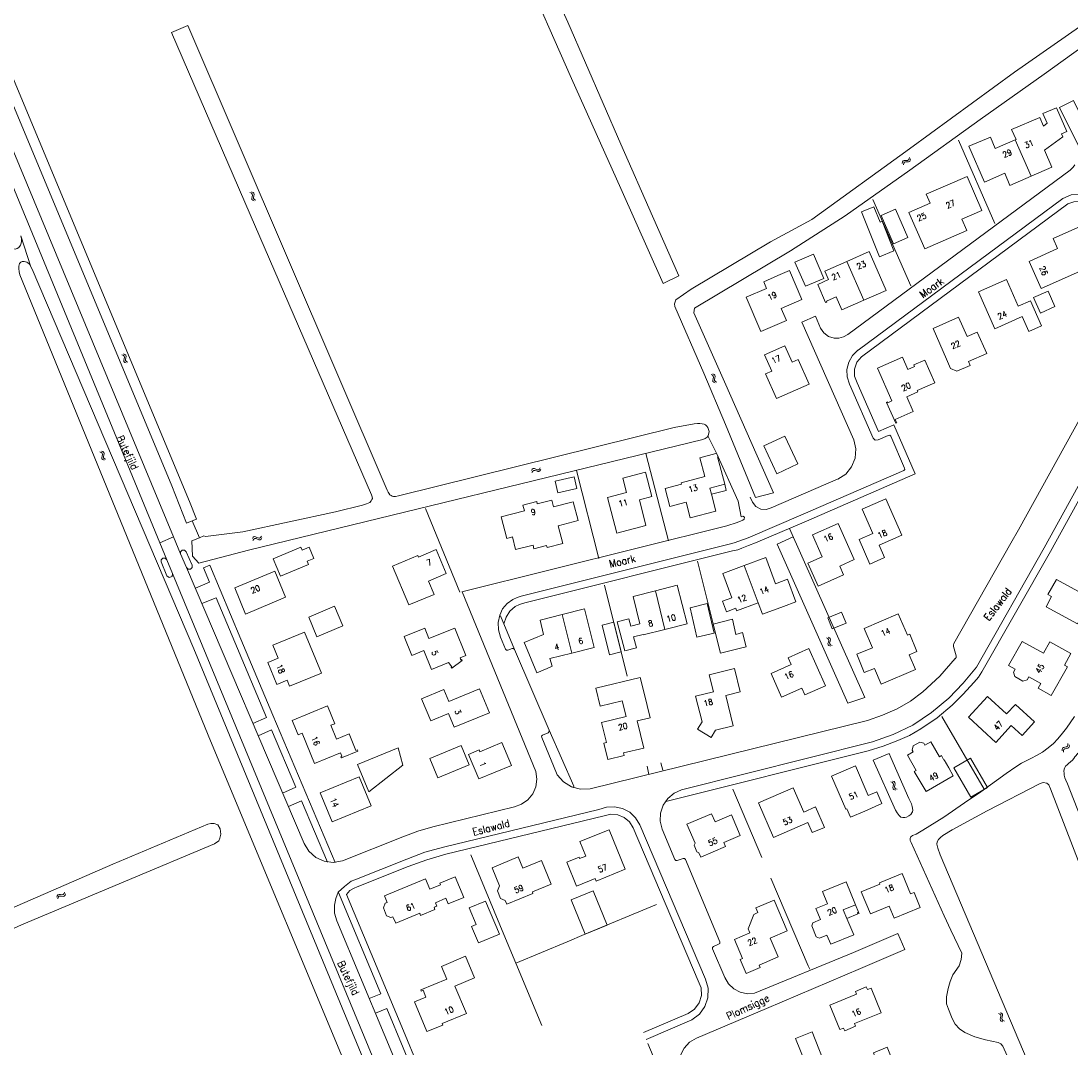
# Model space of a CAD drawing. Header units: metres. Extents: x 189705 to 199106, y 581686 to 588448.
# Tile 182 of 256: x 194347 to 194630, y 583639 to 583916. Entities that reach past the tile are written whole.
import ezdxf

# ---------------------------------------------------------------- set-up
doc = ezdxf.new("R2010")
doc.units = ezdxf.units.M
doc.layers.add('B-WA-OG-GBKN-G', color=7, linetype='Continuous', lineweight=18)
doc.styles.add('Style-STANDARD', font='STANDARD.shx')

msp = doc.modelspace()

# ---------------------------------------------------------------- linework, layer by layer
at = {"layer": 'B-WA-OG-GBKN-G'}
for p, q in [((194584.906, 583878.268), (194585.071, 583878.551)), ((194585.071, 583878.551), (194585.386, 583878.675)), ((194585.386, 583878.675), (194585.793, 583878.675)), ((194585.793, 583878.675), (194586.201, 583878.676)), ((194586.201, 583878.676), (194586.508, 583878.794)), ((194586.508, 583878.794), (194586.681, 583879.083)), ((194586.523, 583878.295), (194586.83, 583878.413)), ((194586.681, 583879.083), (194586.746, 583879.486)), ((194586.83, 583878.413), (194587.001, 583878.703)), ((194587.001, 583878.703), (194587.067, 583879.107)), ((194584.842, 583877.866), (194584.906, 583878.268)), ((194585.163, 583877.486), (194585.23, 583877.888)), ((194585.23, 583877.888), (194585.397, 583878.171)), ((194585.397, 583878.171), (194585.7, 583878.291)), ((194585.7, 583878.291), (194586.115, 583878.297)), ((194586.115, 583878.297), (194586.523, 583878.295)), ((194409.029, 583869.985), (194409.407, 583869.832)), ((194409.469, 583870.214), (194409.848, 583870.064)), ((194409.848, 583870.064), (194410.088, 583869.842)), ((194410.088, 583869.842), (194410.14, 583869.507)), ((194409.407, 583869.832), (194409.646, 583869.607)), ((194409.612, 583868.879), (194409.521, 583868.481)), ((194409.521, 583868.481), (194409.568, 583868.155)), ((194409.568, 583868.155), (194409.815, 583867.925)), ((194409.696, 583869.285), (194409.612, 583868.879)), ((194409.646, 583869.607), (194409.696, 583869.285)), ((194409.815, 583867.925), (194410.194, 583867.773)), ((194410.051, 583869.11), (194409.963, 583868.712)), ((194409.963, 583868.712), (194410.011, 583868.386)), ((194410.011, 583868.386), (194410.255, 583868.155)), ((194410.14, 583869.507), (194410.051, 583869.11)), ((194410.255, 583868.155), (194410.634, 583868.003)), ((194374.513, 583826.312), (194374.89, 583826.159)), ((194374.89, 583826.159), (194375.129, 583825.933)), ((194374.953, 583826.541), (194375.332, 583826.391)), ((194375.094, 583825.205), (194375.003, 583824.808)), ((194375.003, 583824.808), (194375.051, 583824.482)), ((194375.18, 583825.611), (194375.094, 583825.205)), ((194375.129, 583825.933), (194375.18, 583825.611)), ((194375.332, 583826.391), (194375.572, 583826.168)), ((194375.534, 583825.436), (194375.445, 583825.038)), ((194375.445, 583825.038), (194375.493, 583824.712)), ((194375.493, 583824.712), (194375.737, 583824.481)), ((194375.623, 583825.833), (194375.534, 583825.436)), ((194375.572, 583826.168), (194375.623, 583825.833)), ((194375.051, 583824.482), (194375.296, 583824.251)), ((194375.296, 583824.251), (194375.676, 583824.099)), ((194375.737, 583824.481), (194376.116, 583824.328)), ((194533.294, 583820.948), (194533.67, 583820.791)), ((194533.67, 583820.791), (194533.907, 583820.564)), ((194533.737, 583821.173), (194534.114, 583821.019)), ((194533.865, 583819.836), (194533.77, 583819.439)), ((194533.77, 583819.439), (194533.814, 583819.113)), ((194533.814, 583819.113), (194534.057, 583818.88)), ((194533.954, 583820.241), (194533.865, 583819.836)), ((194533.907, 583820.564), (194533.954, 583820.241)), ((194534.114, 583821.019), (194534.352, 583820.794)), ((194534.307, 583820.063), (194534.214, 583819.665)), ((194534.214, 583819.665), (194534.258, 583819.339)), ((194534.258, 583819.339), (194534.5, 583819.105)), ((194534.4, 583820.459), (194534.307, 583820.063)), ((194534.352, 583820.794), (194534.4, 583820.459)), ((194534.5, 583819.105), (194534.878, 583818.949)), ((194534.057, 583818.88), (194534.435, 583818.724)), ((194368.583, 583800.115), (194368.963, 583799.967)), ((194368.963, 583799.967), (194369.204, 583799.745)), ((194369.021, 583800.35), (194369.401, 583800.204)), ((194369.259, 583799.423), (194369.178, 583799.016)), ((194369.204, 583799.745), (194369.259, 583799.423)), ((194369.401, 583800.204), (194369.644, 583799.985)), ((194369.615, 583799.253), (194369.532, 583798.853)), ((194369.7, 583799.651), (194369.615, 583799.253)), ((194369.644, 583799.985), (194369.7, 583799.651)), ((194369.178, 583799.016), (194369.092, 583798.617)), ((194369.092, 583798.617), (194369.144, 583798.292)), ((194369.144, 583798.292), (194369.392, 583798.064)), ((194369.392, 583798.064), (194369.774, 583797.917)), ((194369.532, 583798.853), (194369.583, 583798.528)), ((194369.583, 583798.528), (194369.83, 583798.299)), ((194369.83, 583798.299), (194370.211, 583798.152)), ((194484.873, 583795.089), (194485.088, 583795.436)), ((194485.022, 583794.615), (194485.239, 583794.96)), ((194485.088, 583795.436), (194485.349, 583795.633)), ((194485.239, 583794.96), (194485.503, 583795.156)), ((194485.349, 583795.633), (194485.688, 583795.625)), ((194485.503, 583795.156), (194485.829, 583795.149)), ((194485.688, 583795.625), (194486.063, 583795.467)), ((194485.829, 583795.149), (194486.213, 583794.994)), ((194486.063, 583795.467), (194486.44, 583795.31)), ((194486.213, 583794.994), (194486.589, 583794.834)), ((194486.44, 583795.31), (194486.769, 583795.3)), ((194486.589, 583794.834), (194486.918, 583794.824)), ((194486.769, 583795.3), (194487.04, 583795.499)), ((194486.918, 583794.824), (194487.188, 583795.025)), ((194487.04, 583795.499), (194487.256, 583795.846)), ((194487.188, 583795.025), (194487.405, 583795.372)), ((194409.706, 583776.768), (194409.935, 583777.105)), ((194409.834, 583776.288), (194410.066, 583776.624)), ((194409.935, 583777.105), (194410.204, 583777.291)), ((194410.066, 583776.624), (194410.337, 583776.808)), ((194410.204, 583777.291), (194410.542, 583777.269)), ((194410.337, 583776.808), (194410.663, 583776.787)), ((194410.542, 583777.269), (194410.91, 583777.095)), ((194410.663, 583776.787), (194411.04, 583776.616)), ((194410.91, 583777.095), (194411.28, 583776.923)), ((194411.04, 583776.616), (194411.409, 583776.441)), ((194411.28, 583776.923), (194411.608, 583776.898)), ((194411.608, 583776.898), (194411.887, 583777.087)), ((194411.737, 583776.417), (194412.016, 583776.607)), ((194411.887, 583777.087), (194412.118, 583777.424)), ((194412.016, 583776.607), (194412.247, 583776.944)), ((194411.409, 583776.441), (194411.737, 583776.417)), ((194564.747, 583749.837), (194564.374, 583750.003)), ((194564.983, 583749.596), (194564.747, 583749.837)), ((194564.811, 583748.481), (194564.915, 583748.874)), ((194564.85, 583748.144), (194564.811, 583748.481)), ((194565.196, 583750.05), (194564.823, 583750.216)), ((194564.915, 583748.874), (194565.018, 583749.269)), ((194565.018, 583749.269), (194564.983, 583749.596)), ((194565.433, 583749.81), (194565.196, 583750.05)), ((194565.262, 583748.686), (194565.363, 583749.089)), ((194565.301, 583748.362), (194565.262, 583748.686)), ((194565.531, 583748.129), (194565.301, 583748.362)), ((194565.363, 583749.089), (194565.469, 583749.483)), ((194565.469, 583749.483), (194565.433, 583749.81)), ((194565.081, 583747.913), (194564.85, 583748.144)), ((194565.454, 583747.749), (194565.081, 583747.913)), ((194565.903, 583747.961), (194565.531, 583748.129)), ((194627.897, 583719.945), (194628, 583720.255)), ((194627.916, 583719.538), (194627.897, 583719.945)), ((194628, 583720.255), (194628.284, 583720.44)), ((194628.284, 583720.44), (194628.682, 583720.523)), ((194628.291, 583719.639), (194628.397, 583719.949)), ((194628.397, 583719.949), (194628.669, 583720.128)), ((194628.669, 583720.128), (194629.074, 583720.218)), ((194628.682, 583720.523), (194629.082, 583720.607)), ((194629.074, 583720.218), (194629.474, 583720.3)), ((194629.082, 583720.607), (194629.359, 583720.785)), ((194629.359, 583720.785), (194629.469, 583721.103)), ((194629.469, 583721.103), (194629.45, 583721.512)), ((194629.474, 583720.3), (194629.751, 583720.478)), ((194629.751, 583720.478), (194629.86, 583720.797)), ((194629.86, 583720.797), (194629.841, 583721.205)), ((194628.307, 583719.231), (194628.291, 583719.639)), ((194582.231, 583711.412), (194582.611, 583711.265)), ((194581.792, 583711.179), (194582.171, 583711.029)), ((194582.171, 583711.029), (194582.412, 583710.806)), ((194582.384, 583710.077), (194582.296, 583709.679)), ((194582.296, 583709.679), (194582.347, 583709.354)), ((194582.347, 583709.354), (194582.595, 583709.125)), ((194582.465, 583710.484), (194582.384, 583710.077)), ((194582.412, 583710.806), (194582.465, 583710.484)), ((194582.595, 583709.125), (194582.975, 583708.976)), ((194582.611, 583711.265), (194582.853, 583711.044)), ((194582.821, 583710.313), (194582.736, 583709.913)), ((194582.736, 583709.913), (194582.787, 583709.588)), ((194582.787, 583709.588), (194583.033, 583709.358)), ((194582.907, 583710.71), (194582.821, 583710.313)), ((194582.853, 583711.044), (194582.907, 583710.71)), ((194583.033, 583709.358), (194583.414, 583709.21)), ((194356.937, 583680.142), (194357.055, 583680.532)), ((194357.055, 583680.532), (194357.257, 583680.79)), ((194357.257, 583680.79), (194357.586, 583680.87)), ((194357.324, 583680.112), (194357.528, 583680.369)), ((194357.528, 583680.369), (194357.845, 583680.446)), ((194357.586, 583680.87), (194357.989, 583680.814)), ((194357.845, 583680.446), (194358.257, 583680.396)), ((194357.989, 583680.814), (194358.394, 583680.76)), ((194358.257, 583680.396), (194358.661, 583680.339)), ((194358.394, 583680.76), (194358.714, 583680.835)), ((194358.661, 583680.339), (194358.981, 583680.414)), ((194358.714, 583680.835), (194358.924, 583681.098)), ((194358.924, 583681.098), (194359.043, 583681.489)), ((194358.981, 583680.414), (194359.19, 583680.679)), ((194359.19, 583680.679), (194359.31, 583681.07)), ((194357.204, 583679.723), (194357.324, 583680.112)), ((194610.779, 583648.775), (194611.153, 583648.615)), ((194611.153, 583648.615), (194611.388, 583648.386)), ((194611.223, 583648.996), (194611.599, 583648.839)), ((194611.34, 583647.658), (194611.241, 583647.262)), ((194611.241, 583647.262), (194611.283, 583646.936)), ((194611.283, 583646.936), (194611.524, 583646.7)), ((194611.432, 583648.062), (194611.34, 583647.658)), ((194611.388, 583648.386), (194611.432, 583648.062)), ((194611.524, 583646.7), (194611.901, 583646.541)), ((194611.599, 583648.839), (194611.835, 583648.612)), ((194611.784, 583647.881), (194611.688, 583647.484)), ((194611.688, 583647.484), (194611.729, 583647.158)), ((194611.729, 583647.158), (194611.969, 583646.922)), ((194611.88, 583648.276), (194611.784, 583647.881)), ((194611.835, 583648.612), (194611.88, 583648.276)), ((194611.969, 583646.922), (194612.345, 583646.762))]:
    msp.add_line(p, q, dxfattribs=at)
at = {"layer": 'B-WA-OG-GBKN-G', "flags": 128}
for points in [[(194384.718, 583775.655), (194292.251, 584000)], [(194295.869, 584000), (194388.435, 583777.195)], [(194300.826, 584000), (194387.998, 583791.001), (194391.921, 583780.894), (194393.454, 583781.522)], [(194393.454, 583781.522), (194394.654, 583782.014), (194392.69, 583786.753), (194303.755, 584000)], [(194451.564, 584000), (194459.45, 583981.74), (194471.622, 583955.193), (194482.145, 583931.572), (194495.678, 583900.74), (194508.955, 583871.098), (194520.382, 583845.519)], [(194524.597, 583847.6), (194517.561, 583863.683), (194508.941, 583883.03), (194494.741, 583915.895), (194480.524, 583947.157), (194467.61, 583977.225), (194457.261, 584000)], [(194608.021, 584000), (194611.862, 583991.923), (194627.446, 583958.925), (194642.607, 583927.428), (194643.723, 583923.778), (194643.592, 583923.08), (194643.28, 583922.24), (194615.122, 583902.465), (194586.82, 583881.786), (194560.476, 583862.706), (194549.324, 583856.731), (194527.974, 583843.951), (194523.764, 583841.129), (194523.463, 583840.017), (194523.526, 583839.318), (194531.308, 583821.383), (194537.199, 583807.489), (194545.236, 583787.872)], [(194550.139, 583789.096), (194536.952, 583819.008), (194528.615, 583837.604), (194528.813, 583838.897), (194554.747, 583854.318), (194569.452, 583863.725), (194586.868, 583876.061), (194605.852, 583889.701), (194623.073, 583901.921), (194641.344, 583915.058), (194645.464, 583917.674), (194646.654, 583917.671), (194647.752, 583917.047), (194648.448, 583915.998), (194659.272, 583893.541), (194664.575, 583882.701), (194665.067, 583882.894), (194680.753, 583849.197), (194682.19, 583849.815), (194681.354, 583851.757), (194683.206, 583852.451), (194668.805, 583882.768), (194650.578, 583920.901)], [(194387.873, 583913.136), (194392.259, 583915.018)], [(194387.873, 583913.136), (194409.084, 583864.091), (194441.799, 583788.535), (194441.968, 583788.024), (194442.037, 583787.591), (194441.88, 583787.263), (194441.722, 583786.935), (194441.359, 583786.509), (194440.898, 583786.288), (194440.464, 583786.142), (194439.365, 583785.754), (194432.049, 583784.001)], [(194392.259, 583915.018), (194445.987, 583789.814), (194446.308, 583789.275), (194446.457, 583789.018), (194446.703, 583788.557), (194447.056, 583788.348), (194447.333, 583788.216), (194447.713, 583788.134), (194448.297, 583788.124), (194449.088, 583788.315)], [(194623.848, 583888.702), (194622.736, 583891.283), (194626.41, 583892.865), (194629.175, 583886.445), (194627.766, 583885.838)], [(194627.185, 583892.966), (194631.014, 583894.822), (194633.108, 583890.455)], [(194627.185, 583892.966), (194632.353, 583882.562)], [(194622.87, 583887.941), (194621.869, 583890.266), (194614.312, 583887.014), (194615.498, 583884.265), (194615.288, 583884.175)], [(194622.87, 583887.941), (194623.848, 583888.702)], [(194609.762, 583861.63), (194599.969, 583884.134)], [(194615.288, 583884.175), (194609.912, 583881.861), (194608.574, 583884.966), (194602.798, 583882.475), (194606.959, 583872.824), (194612.45, 583875.192)], [(194619.543, 583874.4), (194615.288, 583884.175)], [(194627.766, 583885.838), (194628.086, 583885.007), (194623.164, 583881.419)], [(194625.144, 583876.819), (194623.164, 583881.419)], [(194570.137, 583831.738), (194630.059, 583876.048)], [(194619.543, 583874.4), (194625.144, 583876.819)], [(194630.059, 583876.048), (194630.877, 583876.838), (194631.333, 583877.506)], [(194600.877, 583862.808), (194606.292, 583865.163), (194602.304, 583874.334), (194591.3, 583869.547), (194592.352, 583867.127)], [(194613.852, 583871.941), (194612.45, 583875.192)], [(194613.852, 583871.941), (194619.543, 583874.4)], [(194572.916, 583827.519), (194628.117, 583868.446)], [(194587.182, 583844.917), (194576.942, 583868.172)], [(194592.352, 583867.127), (194586.638, 583864.638), (194590.893, 583854.867)], [(194637.335, 583867.894), (194635.2, 583869.079), (194632.811, 583869.585), (194630.378, 583869.368), (194628.117, 583868.446)], [(194629.482, 583866.967), (194631.083, 583867.529), (194632.779, 583867.597), (194634.42, 583867.166)], [(194573.837, 583825.765), (194629.462, 583866.969)], [(194578.685, 583852.709), (194573.845, 583864.833), (194577.205, 583866.174), (194578.855, 583862.043), (194579.411, 583862.265), (194582.6, 583854.272), (194578.685, 583852.709)], [(194582.996, 583865.51), (194586.345, 583857.93), (194582.492, 583856.228), (194579.143, 583863.807), (194582.996, 583865.51)], [(194590.893, 583854.867), (194602.198, 583859.784), (194600.877, 583862.808)], [(194625.484, 583857.637), (194632.969, 583860.986), (194637.421, 583850.92), (194622.284, 583844.159), (194619.02, 583851.468), (194626.707, 583854.895), (194625.484, 583857.637)], [(194347.321, 583858.386), (194347.459, 583857.495), (194347.423, 583856.834), (194347.364, 583856.327), (194347.203, 583855.821), (194346.736, 583855.219), (194346.248, 583854.897), (194345.763, 583854.777), (194345.18, 583854.812), (194344.624, 583855.025), (194344.077, 583855.745)], [(194350.006, 583850.032), (194347.321, 583858.386)], [(194555.91, 583851.257), (194560.887, 583853.386), (194563.665, 583846.89), (194558.738, 583844.782), (194555.91, 583851.257)], [(194580.507, 583843.589), (194575.946, 583854.084), (194569.928, 583851.469)], [(194350.006, 583850.032), (194349.585, 583850.725), (194349.184, 583851.087), (194348.857, 583851.245), (194348.528, 583851.378), (194348.174, 583851.46), (194347.64, 583851.418), (194347.307, 583851.245), (194346.945, 583850.87), (194346.73, 583850.162), (194346.695, 583849.578), (194346.808, 583848.686)], [(194495.411, 583500), (194441.189, 583632.702), (194393.861, 583747.075), (194350.299, 583849.341), (194350.006, 583850.032)], [(194569.928, 583851.469), (194563.936, 583848.865)], [(194569.928, 583851.469), (194574.51, 583840.985)], [(194346.808, 583848.686), (194347.047, 583847.793), (194398.36, 583722.248), (194438.93, 583625.038), (194489.729, 583500)], [(194524.597, 583847.6), (194520.382, 583845.519)], [(194548.277, 583844.169), (194547.499, 583845.992), (194551.324, 583847.641)], [(194554.452, 583848.976), (194551.324, 583847.641)], [(194554.452, 583848.976), (194557.761, 583841.154)], [(194563.936, 583848.865), (194564.953, 583846.538)], [(194566.995, 583841.865), (194564.371, 583840.726), (194564.463, 583840.515), (194564.169, 583840.387), (194562.046, 583845.276), (194564.953, 583846.538)], [(194605.381, 583843.235), (194612.912, 583846.552), (194616.093, 583839.357), (194619.366, 583840.795), (194622.324, 583834.098), (194618.94, 583832.609), (194617.19, 583836.588), (194609.746, 583833.313), (194605.381, 583843.235)], [(194548.277, 583844.169), (194542.799, 583841.83), (194546.738, 583832.604)], [(194566.995, 583841.865), (194568.517, 583838.383), (194574.51, 583840.985)], [(194574.51, 583840.985), (194580.507, 583843.589)], [(194620.188, 583841.745), (194624.138, 583843.478), (194625.962, 583839.319), (194622.056, 583837.472), (194620.188, 583841.745)], [(194557.761, 583841.154), (194552.238, 583838.795), (194553.626, 583835.546)], [(194571.74, 583803.363), (194557.795, 583835.126), (194561.418, 583836.67), (194562.79, 583833.48)], [(194596.76, 583825.14), (194593.14, 583833.383), (194600.009, 583836.4), (194602.302, 583831.189), (194605.05, 583832.398)], [(194546.738, 583832.604), (194553.626, 583835.546)], [(194562.79, 583833.48), (194563.669, 583832.169), (194564.947, 583831.241), (194566.466, 583830.811)], [(194566.466, 583830.811), (194567.761, 583830.771), (194569.016, 583831.088), (194570.137, 583831.738)], [(194602.639, 583824.447), (194607.591, 583826.627), (194605.05, 583832.398)], [(194550.894, 583814.516), (194559.707, 583818.402), (194556.79, 583825.032), (194555.13, 583824.294), (194553.175, 583828.69), (194547.705, 583826.277), (194549.646, 583821.877), (194547.972, 583821.138), (194550.894, 583814.516)], [(194570.652, 583818.395), (194570.018, 583820.323), (194569.936, 583822.351), (194570.414, 583824.324), (194571.413, 583826.091), (194572.858, 583827.516)], [(194573.837, 583825.765), (194572.603, 583824.274), (194571.957, 583822.449), (194571.978, 583820.513), (194572.663, 583818.703)], [(194586.066, 583814.978), (194589.031, 583816.288), (194588.87, 583816.653), (194593.578, 583818.733), (194590.877, 583824.846), (194587.944, 583823.549), (194588.126, 583823.137), (194586.344, 583822.349), (194584.868, 583825.685), (194578.152, 583822.714), (194582.053, 583813.866)], [(194596.76, 583825.14), (194597.872, 583822.607), (194599.559, 583821.876), (194603.091, 583823.401), (194602.639, 583824.447)], [(194559.028, 583781.5), (194588.285, 583794.247), (194582.535, 583807.428), (194578.435, 583805.633), (194572.663, 583818.703)], [(194570.652, 583818.395), (194577.004, 583803.866)], [(194582.053, 583813.866), (194580.955, 583813.382), (194580.866, 583813.583), (194580.592, 583813.462), (194583.073, 583807.835), (194583.348, 583807.956), (194582.944, 583808.871), (194587.812, 583811.017), (194586.066, 583814.978)], [(194606.245, 583740.844), (194624.813, 583773.326), (194641.568, 583803.707), (194644.028, 583807.825), (194646.164, 583811.173)], [(194408.598, 583773.604), (194531.051, 583803.425), (194531.691, 583803.719), (194532.282, 583804.091), (194532.517, 583804.468), (194532.625, 583804.873), (194532.706, 583805.177), (194532.765, 583805.659), (194532.595, 583806.145), (194532.426, 583806.706), (194532.128, 583807.093), (194531.802, 583807.403), (194531.399, 583807.587), (194530.867, 583807.723), (194530.31, 583807.808), (194529.623, 583807.794), (194528.707, 583807.707), (194523.33, 583806.727), (194449.088, 583788.315)], [(194598.771, 583748.488), (194614.113, 583775.534), (194616.175, 583779.153), (194633.031, 583809.683)], [(194604.836, 583742.105), (194623.058, 583774.25), (194639.923, 583804.869)], [(194540.609, 583786.819), (194534.799, 583799.747), (194532.508, 583804.258)], [(194551.056, 583794.236), (194547.563, 583801.744), (194553.218, 583804.375), (194556.711, 583796.867), (194551.056, 583794.236)], [(194567.496, 583792.798), (194569.592, 583794.168), (194571.179, 583796.104), (194572.113, 583798.427), (194572.306, 583800.924), (194571.74, 583803.363)], [(194578.293, 583803.353), (194577.527, 583803.304), (194577.004, 583803.866)], [(194578.293, 583803.353), (194581.063, 583804.587)], [(194581.73, 583804.368), (194581.444, 583804.621), (194581.063, 583804.587)], [(194581.73, 583804.368), (194585.456, 583795.735)], [(194521.851, 583776.181), (194515.763, 583799.702)], [(194531.635, 583793.471), (194530.3, 583798.569), (194534.625, 583799.701)], [(194535.051, 583798.784), (194536.985, 583791.392)], [(194492.03, 583789.076), (194491.282, 583792.244), (194496.366, 583793.445), (194497.114, 583790.276), (194492.03, 583789.076)], [(194497.065, 583795.148), (194503.091, 583771.398)], [(194515.759, 583780.268), (194513.973, 583787.234), (194517.345, 583788.098), (194515.668, 583794.639), (194509.514, 583793.061), (194510.519, 583789.139), (194505.418, 583787.831)], [(194525.308, 583791.421), (194525.211, 583791.79), (194531.635, 583793.471)], [(194558.098, 583783.308), (194585.254, 583795.106)], [(194585.254, 583795.106), (194585.482, 583795.38), (194585.456, 583795.735)], [(194526.574, 583786.584), (194522.218, 583785.44), (194520.948, 583790.276), (194525.308, 583791.421)], [(194532.996, 583790.348), (194536.985, 583791.392)], [(194536.985, 583791.392), (194537.414, 583789.754), (194533.424, 583788.71)], [(194549.533, 583785.096), (194567.545, 583792.837)], [(194505.418, 583787.831), (194507.867, 583778.242), (194515.759, 583780.268)], [(194527.688, 583782.327), (194534.615, 583784.146), (194533.424, 583788.71)], [(194533.424, 583788.71), (194532.996, 583790.348)], [(194543.862, 583787.956), (194544.501, 583786.569)], [(194545.236, 583787.872), (194550.139, 583789.096)], [(194493.338, 583775.397), (194492.101, 583780.24), (194497.439, 583781.603), (194496.156, 583786.643), (194490.825, 583785.285), (194490.356, 583787.127), (194486.46, 583786.135), (194486.312, 583786.716), (194482.59, 583785.768), (194482.985, 583784.218), (194476.743, 583782.628)], [(194527.688, 583782.327), (194526.574, 583786.584)], [(194540.609, 583786.819), (194541.396, 583782.638)], [(194544.501, 583786.569), (194545.379, 583785.378), (194546.676, 583784.666), (194548.152, 583784.566), (194549.533, 583785.096)], [(194584.677, 583777.72), (194580.382, 583787.501), (194573.986, 583784.692), (194576.874, 583778.105), (194573.213, 583776.495), (194576.098, 583769.904), (194580.058, 583771.65), (194578.57, 583775.033), (194584.677, 583777.72)], [(194395.393, 583776.981), (194396.613, 583777.487), (194397.027, 583777.29), (194407.136, 583778.625), (194432.049, 583784.001)], [(194456.33, 583784.844), (194465.609, 583762.364)], [(194476.743, 583782.628), (194478.227, 583776.818)], [(194482.111, 583761.272), (194538.553, 583775.334), (194539.533, 583775.6), (194543.295, 583777.007), (194558.085, 583783.333)], [(194541.824, 583781.735), (194542.261, 583781.998), (194542.285, 583782.507), (194541.876, 583782.81), (194541.396, 583782.638)], [(194393.454, 583781.522), (194395.393, 583776.981)], [(194466.154, 583762.396), (194537.539, 583780.24)], [(194483.069, 583759.455), (194539.109, 583773.454), (194540.518, 583773.769), (194541.557, 583774.201), (194543.408, 583774.92), (194545.239, 583775.631), (194559.013, 583781.489)], [(194537.539, 583780.24), (194540.321, 583781.121), (194541.824, 583781.735)], [(194554.431, 583779.487), (194574.719, 583733.899)], [(194567.575, 583780.848), (194560.614, 583777.771), (194563.246, 583771.817), (194559.399, 583770.116), (194562.124, 583763.952)], [(194567.575, 583780.848), (194571.861, 583771.091)], [(194388.435, 583777.195), (194384.718, 583775.655)], [(194388.435, 583777.195), (194390.334, 583772.624)], [(194395.393, 583776.981), (194393.344, 583776.132), (194393.546, 583772.006), (194395.232, 583770.175), (194408.598, 583773.604)], [(194489.135, 583774.318), (194488.988, 583774.9), (194485.575, 583774.04), (194485.329, 583775.008), (194480.636, 583773.817), (194479.778, 583777.21), (194478.227, 583776.818)], [(194555.434, 583777.233), (194551.117, 583775.269)], [(194386.605, 583771.078), (194384.718, 583775.655)], [(194391.812, 583773.236), (194391.379, 583773.671), (194390.766, 583773.671), (194390.333, 583773.237), (194390.334, 583772.624)], [(194417.253, 583766.65), (194415.306, 583771.294), (194422.748, 583774.413), (194423.07, 583773.643), (194424.952, 583774.431), (194426.23, 583771.379), (194424.465, 583770.64), (194424.81, 583769.816), (194417.253, 583766.65)], [(194459.231, 583773.807), (194461.926, 583767.329), (194457.148, 583765.327), (194458.652, 583761.737), (194451.852, 583758.893), (194447.489, 583769.335), (194454.276, 583772.171), (194454.43, 583771.801), (194459.231, 583773.807)], [(194489.135, 583774.318), (194493.338, 583775.397)], [(194570.203, 583732.395), (194551.117, 583775.269)], [(194386.605, 583771.078), (194386.171, 583771.513), (194385.557, 583771.513), (194385.122, 583771.078), (194385.123, 583770.464)], [(194388.138, 583767.377), (194386.605, 583771.078)], [(194390.334, 583772.624), (194391.904, 583768.943)], [(194393.413, 583769.609), (194391.812, 583773.236)], [(194542.245, 583769.498), (194548.032, 583771.647), (194549.298, 583768.234)], [(194571.861, 583771.091), (194567.979, 583769.371), (194569.031, 583766.996)], [(194385.123, 583770.464), (194386.654, 583766.769)], [(194391.904, 583768.943), (194392.361, 583768.516), (194392.986, 583768.533), (194393.42, 583768.984), (194393.413, 583769.609)], [(194391.904, 583768.943), (194423.599, 583694.642)], [(194394.321, 583763.397), (194398.133, 583765.032), (194396.515, 583768.919), (194398.175, 583769.632), (194406.608, 583749.624)], [(194415.703, 583767.967), (194404.916, 583763.457), (194407.84, 583756.439), (194418.636, 583760.954), (194415.703, 583767.967)], [(194529.664, 583770.675), (194535.8, 583745.848)], [(194542.245, 583769.498), (194536.477, 583767.355), (194538.909, 583760.842), (194536.386, 583759.9), (194537.416, 583757.063), (194539.945, 583758.001), (194540.199, 583757.318), (194545.988, 583759.466)], [(194545.988, 583759.466), (194542.245, 583769.498)], [(194549.298, 583768.234), (194550.649, 583764.594), (194553.927, 583765.81)], [(194386.654, 583766.769), (194387.288, 583766.286), (194388.025, 583766.588), (194388.138, 583767.377)], [(194388.138, 583767.377), (194448.907, 583620.702), (194456.791, 583605.577)], [(194553.927, 583765.81), (194556.186, 583759.722), (194552.805, 583758.467)], [(194562.124, 583763.952), (194569.031, 583766.996)], [(194624.108, 583761.679), (194625.069, 583761.153), (194623.571, 583758.418), (194632.019, 583753.755), (194634.358, 583758.013), (194638.739, 583755.606), (194642.085, 583761.695), (194635.077, 583765.546), (194633.146, 583762.033)], [(194624.108, 583761.679), (194626.36, 583765.773), (194633.146, 583762.033)], [(194466.217, 583762.413), (194486.07, 583713.981)], [(194504.579, 583764.215), (194510.653, 583739.66)], [(194518.303, 583762.692), (194512.263, 583761.163), (194514.129, 583753.792), (194511.679, 583753.159)], [(194518.303, 583762.692), (194524.206, 583764.186), (194526.856, 583753.803), (194520.874, 583752.282)], [(194520.874, 583752.282), (194518.303, 583762.692)], [(194396.071, 583759.246), (194399.906, 583760.833), (194404.924, 583748.888)], [(194476.357, 583756.138), (194477.126, 583757.85), (194478.328, 583759.292), (194479.875, 583760.355)], [(194479.875, 583760.355), (194481.062, 583760.925), (194482.111, 583761.272)], [(194434.046, 583753.255), (194431.818, 583758.531), (194424.859, 583755.592), (194427.087, 583750.316), (194434.046, 583753.255)], [(194480.496, 583758.446), (194479.092, 583757.173), (194478.051, 583755.589), (194477.438, 583753.795)], [(194483.069, 583759.455), (194481.647, 583758.984), (194480.496, 583758.446)], [(194493.19, 583756.312), (194499.152, 583757.825), (194501.777, 583747.445), (194495.756, 583745.921)], [(194532.262, 583759.305), (194534.14, 583751.303), (194529.476, 583750.209), (194527.627, 583758.086), (194532.262, 583759.305)], [(194545.988, 583759.466), (194547.142, 583756.435), (194552.805, 583758.467)], [(194565.951, 583752.412), (194564.737, 583755.388), (194568.479, 583756.915), (194569.672, 583753.93), (194565.951, 583752.412)], [(194476.357, 583756.138), (194475.967, 583754.154), (194476.037, 583752.132), (194476.565, 583750.18)], [(194476.541, 583755.958), (194480.315, 583746.859)], [(194493.19, 583756.312), (194487.202, 583754.802), (194488.179, 583750.94)], [(194493.19, 583756.312), (194495.756, 583745.921)], [(194505.943, 583745.466), (194503.966, 583753.469), (194507.116, 583754.247), (194509.092, 583746.243), (194505.943, 583745.466)], [(194511.679, 583753.159), (194511.177, 583755.105), (194508.03, 583754.292), (194510.032, 583746.546), (194513.178, 583747.359), (194512.428, 583750.264), (194514.974, 583750.922), (194515.008, 583750.79)], [(194540.915, 583747.115), (194535.8, 583745.848), (194533.851, 583753.736), (194539.038, 583755.028), (194540.009, 583750.936)], [(194574.563, 583752.504), (194583.764, 583756.463), (194586.209, 583750.748)], [(194415.153, 583748.042), (194416.609, 583744.525), (194413.823, 583743.371), (194416.253, 583737.457), (194419.093, 583738.569), (194419.725, 583736.956), (194428.306, 583740.525), (194423.728, 583751.59), (194415.153, 583748.042)], [(194464.206, 583752.662), (194457.255, 583749.838), (194456.126, 583752.618), (194450.565, 583750.359), (194452.636, 583745.262)], [(194464.206, 583752.662), (194467.211, 583745.251)], [(194515.008, 583750.79), (194520.874, 583752.282)], [(194540.915, 583747.115), (194542.785, 583747.588), (194541.783, 583751.416), (194540.009, 583750.936)], [(194574.563, 583752.504), (194576.78, 583747.365)], [(194586.672, 583745.421), (194588.734, 583746.311), (194586.832, 583751.009), (194586.209, 583750.748)], [(194404.924, 583748.888), (194413.505, 583728.524)], [(194406.608, 583749.624), (194415.175, 583729.217)], [(194476.565, 583750.18), (194477.888, 583746.974)], [(194488.179, 583750.94), (194482.953, 583748.728), (194483.263, 583747.996)], [(194598.673, 583747.728), (194598.658, 583748.173), (194598.771, 583748.488)], [(194613.502, 583742.536), (194617.147, 583749.064), (194622.881, 583745.889), (194624.59, 583748.946)], [(194628.519, 583742.643), (194630.268, 583745.784), (194624.59, 583748.946)], [(194452.636, 583745.262), (194455.876, 583746.582)], [(194463.409, 583741.864), (194463.256, 583742.065), (194463.425, 583742.193), (194462.544, 583743.348), (194457.936, 583741.486), (194455.876, 583746.582)], [(194477.888, 583746.974), (194478.174, 583746.719), (194478.556, 583746.736)], [(194478.556, 583746.736), (194479.691, 583747.181)], [(194479.691, 583747.181), (194480.089, 583747.158), (194480.337, 583746.847)], [(194480.337, 583746.847), (194489.662, 583725.117)], [(194486.388, 583740.628), (194483.263, 583747.996)], [(194489.824, 583744.423), (194495.756, 583745.921)], [(194552.311, 583734.04), (194557.74, 583736.454), (194558.557, 583734.617), (194564.103, 583737.087), (194559.655, 583747.11), (194554.079, 583744.639), (194554.875, 583742.841), (194549.472, 583740.447), (194552.311, 583734.04)], [(194577.346, 583741.761), (194574.598, 583740.706), (194572.556, 583745.602), (194576.78, 583747.365)], [(194588.361, 583741.472), (194586.672, 583745.421)], [(194598.673, 583747.728), (194599.328, 583745.143)], [(194463.409, 583741.864), (194466.229, 583743.948)], [(194465.903, 583744.018), (194465.658, 583744.61), (194467.211, 583745.251)], [(194466.229, 583743.948), (194466.08, 583744.149), (194465.903, 583744.018)], [(194489.151, 583741.791), (194490.483, 583742.368), (194489.824, 583744.423)], [(194590.395, 583735.444), (194594.999, 583739.706), (194599.111, 583744.446)], [(194599.078, 583744.397), (194599.319, 583744.731), (194599.328, 583745.143)], [(194613.502, 583742.536), (194615.251, 583741.548)], [(194628.519, 583742.643), (194629.32, 583742.2), (194625, 583734.49), (194621.449, 583736.468), (194622.145, 583737.721)], [(194486.388, 583740.628), (194489.151, 583741.791)], [(194529.14, 583734.268), (194530.871, 583727.382), (194529.665, 583725.365), (194533.362, 583723.156), (194534.537, 583725.168), (194539.276, 583726.332), (194537.253, 583734.476), (194541.141, 583735.442), (194539.574, 583741.754), (194532.78, 583740.081), (194533.922, 583735.445), (194529.14, 583734.268)], [(194577.346, 583741.761), (194579.176, 583737.495)], [(194579.176, 583737.495), (194588.361, 583741.472)], [(194604.836, 583742.105), (194601.282, 583737.771), (194597.404, 583733.725)], [(194604.25, 583738.101), (194605.366, 583739.386), (194606.245, 583740.844)], [(194615.251, 583741.548), (194614.809, 583740.755), (194615.147, 583739.56), (194617.299, 583738.355), (194618.497, 583738.702)], [(194509.353, 583733.056), (194503.385, 583731.621), (194502.216, 583736.478), (194514.208, 583739.364), (194515.236, 583735.093)], [(194598.309, 583731.84), (194601.192, 583734.783), (194604.25, 583738.101)], [(194618.497, 583738.702), (194618.936, 583739.496), (194622.145, 583737.721)], [(194473.585, 583729.838), (194470.907, 583736.299), (194462.613, 583732.866), (194461.27, 583736.111), (194455.259, 583733.627), (194457.738, 583727.624), (194462.53, 583729.603), (194464.058, 583725.903), (194473.585, 583729.838)], [(194505.512, 583717.256), (194509.875, 583718.323), (194509.709, 583719.002), (194515.138, 583720.33), (194513.353, 583727.634), (194516.85, 583728.488), (194515.236, 583735.093)], [(194583.448, 583730.912), (194587.043, 583732.992), (194590.395, 583735.444)], [(194602.642, 583728.599), (194607.77, 583734.204)], [(194607.77, 583734.204), (194612.959, 583729.503), (194615.306, 583732.094)], [(194432.384, 583722.747), (194430.86, 583726.443), (194431.932, 583726.885), (194429.96, 583731.659), (194420.439, 583727.727), (194422.015, 583723.888), (194423.095, 583724.333), (194426.462, 583716.158), (194433.453, 583719.035)], [(194504.437, 583721.62), (194505.115, 583721.786), (194503.778, 583727.226), (194510.39, 583728.86), (194509.353, 583733.056)], [(194570.202, 583732.395), (194574.718, 583733.899)], [(194597.404, 583733.725), (194592.711, 583729.875), (194587.651, 583726.522)], [(194589.827, 583725.493), (194594.228, 583728.452), (194598.309, 583731.84)], [(194615.306, 583732.094), (194620.473, 583727.37)], [(194409.765, 583726.971), (194413.505, 583728.524)], [(194415.175, 583729.217), (194431.977, 583689.477)], [(194575.484, 583727.78), (194579.543, 583729.15), (194583.448, 583730.912)], [(194586.97, 583695.443), (194587.004, 583695.926), (194587.163, 583696.355), (194587.55, 583696.73), (194588.548, 583697.146), (194590.37, 583698.209), (194596.017, 583701.701), (194601.567, 583705.524), (194605.962, 583708.553), (194612.852, 583713.473), (194615.397, 583715.287), (194616.988, 583716.253), (194618.372, 583716.993), (194619.499, 583717.508), (194621.215, 583718.37), (194622.652, 583719.21), (194624.195, 583720.354), (194625.613, 583721.576), (194626.751, 583722.803), (194628.046, 583724.358), (194629.11, 583725.713), (194631.22, 583728.856)], [(194595.491, 583728.85), (194606.89, 583709.235)], [(194602.642, 583728.599), (194610.064, 583721.842), (194614.172, 583726.354), (194617.111, 583723.678), (194620.473, 583727.37)], [(194500.694, 583709.344), (194575.484, 583727.78)], [(194587.651, 583726.522), (194582.359, 583723.99), (194576.853, 583721.964)], [(194411.223, 583723.646), (194414.859, 583725.204), (194421.436, 583709.748), (194417.795, 583708.178)], [(194433.453, 583719.035), (194433.834, 583718.11), (194433.529, 583717.984), (194433.666, 583717.651), (194438.105, 583719.478), (194437.968, 583719.811), (194437.579, 583719.651), (194435.738, 583724.127), (194432.384, 583722.747)], [(194487.903, 583723.788), (194487.635, 583723.529), (194487.689, 583723.16)], [(194487.689, 583723.16), (194490.869, 583715.49)], [(194487.903, 583723.788), (194489.39, 583724.459)], [(194489.662, 583725.117), (194489.643, 583724.74), (194489.39, 583724.459)], [(194489.639, 583725.116), (194496.271, 583710.053), (194496.114, 583709.608)], [(194583.628, 583722.359), (194586.824, 583723.736), (194589.827, 583725.493)], [(194441.027, 583708.548), (194438.041, 583715.926), (194448.995, 583720.359), (194450.254, 583715.696), (194441.027, 583708.548)], [(194459.665, 583712.297), (194457.469, 583717.549), (194465.941, 583721.048), (194468.114, 583715.786), (194459.665, 583712.297)], [(194467.939, 583718.625), (194470.678, 583712.03), (194479.476, 583715.631), (194476.945, 583721.786), (194470.975, 583719.332), (194470.785, 583719.795), (194467.939, 583718.625)], [(194504.437, 583721.62), (194505.512, 583717.256)], [(194525.346, 583709.06), (194576.853, 583721.964)], [(194575.624, 583719.609), (194579.688, 583720.804), (194583.628, 583722.359)], [(194592.497, 583722.034), (194590.915, 583721.124), (194590.635, 583721.611), (194589.543, 583721.898), (194587.79, 583720.874), (194587.499, 583719.78), (194587.781, 583719.294), (194586.22, 583718.365), (194588.569, 583714.314), (194588.05, 583714.008), (194591.231, 583708.569), (194598.548, 583712.809), (194597.381, 583715.021), (194596.153, 583717.14), (194596.058, 583717.085), (194595.372, 583718.27), (194594.853, 583717.969), (194592.497, 583722.034)], [(194521.077, 583705.912), (194575.624, 583719.609)], [(194581.305, 583718.891), (194577.03, 583717.057)], [(194581.785, 583717.794), (194586.621, 583706.733), (194587.309, 583705.299), (194587.525, 583704.533), (194587.663, 583703.616), (194587.579, 583703.159), (194587.421, 583702.832), (194587.135, 583702.43), (194586.646, 583702.056), (194585.98, 583701.737), (194585.496, 583701.618), (194584.961, 583701.576), (194584.455, 583701.685), (194583.955, 583702.176), (194583.432, 583702.846), (194583.037, 583703.564), (194577.03, 583717.057)], [(194581.306, 583718.891), (194581.785, 583717.794)], [(194603.177, 583717.636), (194607.811, 583709.724), (194603.345, 583707.108), (194598.711, 583715.02), (194603.177, 583717.636)], [(194660.732, 583630.671), (194629.348, 583710.664), (194628.958, 583711.687), (194628.688, 583712.301), (194628.471, 583713.016), (194628.482, 583713.651), (194628.412, 583714.034), (194628.472, 583714.643), (194628.632, 583715.072), (194628.842, 583715.475), (194629.254, 583715.824), (194629.615, 583716.174), (194630.186, 583716.609), (194630.671, 583717.068), (194631.054, 583717.501), (194631.385, 583717.935), (194631.717, 583718.344), (194632.177, 583718.981)], [(194490.869, 583715.49), (194491.86, 583713.139), (194493.514, 583711.197), (194495.676, 583709.844), (194498.147, 583709.206), (194500.694, 583709.344)], [(194516.064, 583715.411), (194516.555, 583713.195)], [(194519.768, 583716.304), (194520.273, 583714.333)], [(194572.211, 583715.531), (194565.793, 583712.748), (194569.641, 583703.867)], [(194574.781, 583703.352), (194579.366, 583705.341), (194577.974, 583708.551), (194575.672, 583707.552), (194572.211, 583715.531)], [(194427.976, 583708.28), (194431.195, 583700.428), (194441.663, 583704.725), (194438.437, 583712.578), (194427.976, 583708.28)], [(194486.07, 583713.981), (194486.347, 583711.931), (194486.061, 583709.881), (194485.233, 583707.985), (194483.926, 583706.382), (194482.235, 583705.19), (194480.285, 583704.497)], [(194525.346, 583709.06), (194523.342, 583708.14), (194521.658, 583706.715), (194520.42, 583704.89), (194519.717, 583702.8), (194519.602, 583700.597), (194520.083, 583698.445)], [(194547.003, 583690.852), (194539.128, 583709.254)], [(194546.094, 583705.548), (194555.398, 583709.633)], [(194555.398, 583709.633), (194558.273, 583703.05), (194561.459, 583704.441)], [(194639.724, 583586.168), (194595.013, 583691.551), (194594.382, 583693.366), (194594.12, 583694.438), (194594.221, 583695.071), (194594.563, 583695.7), (194595.131, 583696.198), (194595.75, 583696.746), (194598.273, 583698.284), (194607.681, 583703.366), (194621.955, 583710.784), (194622.798, 583711.024), (194623.761, 583710.882), (194624.338, 583710.44), (194624.752, 583709.29), (194655.982, 583628.608)], [(194419.384, 583704.548), (194422.961, 583706.095), (194429.919, 583689.597)], [(194458.34, 583699.063), (194480.285, 583704.497)], [(194461.227, 583693.6), (194503.064, 583703.743)], [(194503.064, 583703.743), (194505.139, 583704.416), (194507.318, 583704.518), (194509.447, 583704.041), (194511.374, 583703.018), (194512.964, 583701.524), (194514.102, 583699.663)], [(194563.858, 583698.955), (194560.581, 583697.527), (194559.38, 583700.282), (194550.143, 583696.257), (194546.094, 583705.548)], [(194561.459, 583704.441), (194563.858, 583698.955)], [(194569.914, 583703.985), (194569.641, 583703.867)], [(194569.914, 583703.985), (194570.924, 583701.685), (194574.781, 583703.352)], [(194461.784, 583691.704), (194504.448, 583702.061)], [(194512.314, 583698.834), (194511.322, 583700.43), (194509.887, 583701.643), (194508.148, 583702.356), (194506.275, 583702.5), (194504.448, 583702.061)], [(194528.974, 583694.671), (194526.788, 583699.812), (194533.439, 583702.638), (194534.385, 583700.424), (194538.813, 583702.316), (194541.182, 583696.776), (194536.745, 583694.878), (194537.22, 583693.767), (194530.569, 583690.922)], [(194326.653, 583663.204), (194347.455, 583672.686), (194375.485, 583684.419), (194399.481, 583694.521), (194400.632, 583695.336), (194400.916, 583696.022), (194401.135, 583697.082), (194400.954, 583698.582), (194400.359, 583699.603), (194399.389, 583700.03), (194398.497, 583700.029), (194397.683, 583699.848), (194372.097, 583689.06), (194344.222, 583676.862)], [(194458.34, 583699.063), (194454.253, 583697.878), (194450.264, 583696.394)], [(194505.829, 583698.318), (194510.183, 583687.663), (194502.314, 583684.448), (194502.031, 583685.143), (194497.032, 583683.1), (194494.393, 583689.569), (194497.71, 583690.951), (194497.884, 583690.525), (194499.552, 583691.204), (194497.966, 583695.096), (194505.829, 583698.318)], [(194512.314, 583698.834), (194529.856, 583657.604)], [(194514.102, 583699.663), (194531.824, 583658.023)], [(194520.083, 583698.445), (194523.516, 583690.286)], [(194433.935, 583689.952), (194431.483, 583689.515), (194429.012, 583689.824), (194426.745, 583690.853), (194424.884, 583692.509), (194423.599, 583694.642)], [(194433.959, 583689.933), (194450.264, 583696.394)], [(194529.483, 583692.344), (194528.737, 583694.113), (194528.974, 583694.671)], [(194596.156, 583675.144), (194587.216, 583694.906), (194586.97, 583695.443)], [(194451.3, 583690.419), (194456.191, 583692.235), (194461.227, 583693.6)], [(194461.784, 583691.704), (194456.669, 583690.24), (194451.667, 583688.427)], [(194530.569, 583690.922), (194530.043, 583692.078), (194529.483, 583692.344)], [(194437.269, 583684.796), (194451.3, 583690.419)], [(194468.532, 583691.551), (194477.45, 583670.1)], [(194477.844, 583679.281), (194476.54, 583679.818), (194475.718, 583681.857), (194476.285, 583683.148), (194474.283, 583688.077), (194481.292, 583690.974), (194482.533, 583687.916), (194487.615, 583690.003), (194490.23, 583683.619), (194485.151, 583681.539), (194485.302, 583681.169), (194478.271, 583678.289), (194477.844, 583679.281)], [(194523.516, 583690.286), (194523.782, 583690.032), (194524.149, 583690.005)], [(194524.149, 583690.005), (194525.795, 583690.562)], [(194525.795, 583690.562), (194526.164, 583690.557), (194526.435, 583690.305)], [(194526.435, 583690.305), (194535.649, 583668.073)], [(194437.9, 583682.885), (194451.667, 583688.427)], [(194589.673, 583677.386), (194588.001, 583681.419), (194587.079, 583681.037), (194584.803, 583686.528), (194578.656, 583683.981), (194578.778, 583683.685), (194573.739, 583681.597), (194576.232, 583675.606), (194581.274, 583677.687), (194582.604, 583674.475), (194589.673, 583677.386)], [(194436.289, 583684.412), (194434.473, 583683.046), (194432.836, 583681.469)], [(194436.289, 583684.412), (194437.263, 583684.808)], [(194445.868, 583675.144), (194444.976, 583677.305), (194445.424, 583678.484), (194445.983, 583678.724), (194445.25, 583680.499), (194456.328, 583685.118)], [(194445.868, 583675.144), (194447.011, 583674.643), (194447.565, 583674.874), (194448.305, 583673.099), (194454.778, 583675.796), (194455.009, 583675.241), (194458.866, 583676.848), (194458.635, 583677.403), (194459.374, 583677.711), (194458.989, 583678.636), (194461.856, 583679.83), (194462.472, 583678.35), (194466.634, 583680.084), (194464.322, 583685.633), (194460.182, 583683.906), (194460.374, 583683.446), (194457.521, 583682.257), (194456.328, 583685.118)], [(194549.411, 583685.226), (194559.512, 583661.63), (194559.884, 583660.762)], [(194564.515, 583669.93), (194562.486, 583669.092), (194561.637, 583669.445), (194560.417, 583672.404), (194560.77, 583673.253), (194562.804, 583674.091), (194561.576, 583677.068), (194564.673, 583678.346), (194563.315, 583681.637), (194569.722, 583684.279), (194572.224, 583678.107)], [(194432.836, 583681.469), (194432.184, 583679.764), (194431.806, 583677.979)], [(194432.869, 583681.433), (194444.309, 583654.056), (194441.196, 583652.819)], [(194435.071, 583680.879), (194435.93, 583681.894), (194437.084, 583682.556)], [(194435.084, 583680.879), (194450.387, 583644.092), (194458.155, 583625.394)], [(194437.084, 583682.556), (194437.91, 583682.889)], [(194501.559, 583681.823), (194505.29, 583672.612), (194499.374, 583670.151), (194495.621, 583679.417), (194501.559, 583681.823)], [(194431.806, 583677.979), (194431.813, 583675.82), (194432.458, 583673.759)], [(194472.553, 583679.098), (194476.287, 583670.179), (194470.631, 583667.872), (194468.709, 583672.267), (194469.991, 583672.78), (194468.105, 583677.285), (194472.553, 583679.098)], [(194499.13, 583670.05), (194518.638, 583678.163)], [(194544.807, 583675.509), (194543.273, 583671.604), (194543.726, 583670.552), (194539.583, 583668.767), (194541.777, 583663.652), (194541.134, 583663.376), (194542.768, 583659.57), (194546.571, 583661.216), (194546.297, 583661.851), (194551.404, 583664.055), (194549.224, 583669.114), (194553.825, 583671.097), (194550.266, 583679.354), (194545.386, 583677.248)], [(194568.942, 583676.753), (194572.224, 583678.107)], [(194572.224, 583678.107), (194573.071, 583676.054)], [(194545.386, 583677.248), (194545.935, 583676.01), (194544.807, 583675.509)], [(194569.911, 583674.405), (194568.942, 583676.753)], [(194572.897, 583675.637), (194569.911, 583674.405)], [(194573.071, 583676.054), (194572.775, 583675.932), (194572.897, 583675.637)], [(194572.897, 583675.637), (194573.193, 583675.759), (194573.071, 583676.054)], [(194596.156, 583675.144), (194597.938, 583671.28)], [(194432.458, 583673.759), (194451.549, 583627.923), (194455.657, 583619.149), (194459.666, 583611.059), (194462.532, 583604.73), (194478.223, 583566.925)], [(194565.549, 583667.435), (194571.734, 583669.986), (194569.911, 583674.405)], [(194477.45, 583670.1), (194480.67, 583662.37)], [(194480.67, 583662.37), (194494.504, 583668.125), (194499.13, 583670.05)], [(194564.515, 583669.93), (194565.549, 583667.435)], [(194571.712, 583665.222), (194583.671, 583670.32)], [(194583.671, 583670.32), (194585.498, 583666.034)], [(194597.938, 583671.28), (194600.91, 583665.082)], [(194533.996, 583666.863), (194533.707, 583666.599), (194533.718, 583666.207)], [(194533.718, 583666.207), (194536.973, 583658.473)], [(194533.996, 583666.863), (194535.323, 583667.433)], [(194535.649, 583668.073), (194535.621, 583667.684), (194535.323, 583667.433)], [(194467.098, 583664.2), (194460.625, 583661.481), (194462.058, 583658.069), (194455.049, 583655.124), (194455.172, 583654.83), (194455.678, 583655.042), (194456.443, 583653.213), (194453.365, 583651.924), (194456.734, 583643.897)], [(194467.098, 583664.2), (194469.529, 583658.379), (194464.281, 583656.188), (194467.358, 583648.812)], [(194545.038, 583654.252), (194571.712, 583665.222)], [(194585.498, 583666.034), (194573.539, 583660.936)], [(194600.125, 583661.661), (194600.732, 583663.322), (194600.91, 583665.082)], [(194480.67, 583662.37), (194487.66, 583645.55)], [(194573.539, 583660.936), (194548.236, 583650.143), (194529.386, 583642.148)], [(194598.463, 583659.168), (194600.125, 583661.661)], [(194527.148, 583648.782), (194528.85, 583649.959), (194530.072, 583651.629), (194530.679, 583653.607), (194530.604, 583655.675), (194529.856, 583657.604)], [(194528.135, 583647.041), (194530.14, 583648.587), (194531.609, 583650.649), (194532.415, 583653.049), (194532.489, 583655.58), (194531.824, 583658.023)], [(194536.973, 583658.473), (194537.988, 583656.792), (194539.418, 583655.446), (194541.158, 583654.536), (194543.078, 583654.128), (194545.038, 583654.252)], [(194597.245, 583655.527), (194597.726, 583657.39), (194598.463, 583659.168)], [(194568.04, 583644.462), (194569.021, 583644.865), (194569.317, 583644.143), (194572.233, 583645.339), (194571.937, 583646.061), (194579.12, 583649.008), (194576.408, 583655.617)], [(194572.214, 583654.739), (194575.13, 583655.947)], [(194576.408, 583655.617), (194575.421, 583655.221), (194575.13, 583655.947)], [(194599.064, 583645.931), (194598.63, 583646.715), (194598.074, 583647.908), (194597.307, 583649.962), (194596.785, 583651.364), (194596.723, 583652.17), (194596.774, 583653.251), (194597.245, 583655.527)], [(194572.214, 583654.739), (194572.509, 583654.018), (194565.336, 583651.079)], [(194442.833, 583648.88), (194445.878, 583650.174), (194454.7, 583628.918), (194451.677, 583627.597)], [(194565.336, 583651.079), (194568.04, 583644.462)], [(194460.966, 583645.671), (194460.8, 583646.068), (194467.358, 583648.812)], [(194515.116, 583643.702), (194527.148, 583648.782)], [(194528.135, 583647.041), (194515.821, 583641.821)], [(194456.734, 583643.897), (194460.966, 583645.671)], [(194560.504, 583643.83), (194563.338, 583636.721), (194558.893, 583634.949), (194556.058, 583642.058), (194560.504, 583643.83)], [(194601.666, 583643.678), (194600.273, 583644.698), (194599.064, 583645.931)], [(194607.274, 583641.715), (194604.392, 583642.473), (194601.666, 583643.678)], [(194516.252, 583640.689), (194537.138, 583591.343)], [(194525.641, 583631.258), (194524.838, 583633.27), (194524.632, 583635.426), (194525.039, 583637.554), (194526.027, 583639.482), (194527.516, 583641.055), (194529.386, 583642.148)], [(194607.274, 583641.715), (194610.655, 583640.938)], [(194611.936, 583640.019), (194611.391, 583640.612), (194610.655, 583640.938)], [(194571.244, 583625.154), (194580.902, 583629.161), (194579.435, 583632.692), (194583.03, 583634.186), (194580.743, 583639.689), (194577.052, 583638.16), (194577.932, 583636.038), (194568.373, 583632.077), (194571.244, 583625.154)], [(194611.936, 583640.019), (194613.116, 583637.4)]]:
    msp.add_lwpolyline(points, dxfattribs=at)

# ---------------------------------------------------------------- texts
at = {"layer": 'B-WA-OG-GBKN-G', "style": 'Style-STANDARD'}
for s, height, rotation, p in [('31', 1.6, 23.20611, (194618.165, 583881.877)), ('29', 1.6, 23.25876, (194612.283, 583879.343)), ('27', 1.6, 23.51456, (194597, 583865.666)), ('25', 1.6, 23.51456, (194589.245, 583862.228)), ('23', 1.6, 23.51456, (194572.984, 583849.253)), ('26', 1.6, 294.07884, (194621.7, 583849.756)), ('21', 1.6, 23.51456, (194566.224, 583846.316)), ('Moark', 2, 35.4378, (194590.354, 583841.481)), ('19', 1.6, 23.13091, (194548.935, 583840.916)), ('24', 1.6, 23.77048, (194610.975, 583835.765)), ('22', 1.6, 23.8229, (194598.42, 583827.786)), ('17', 1.6, 23.8229, (194550.008, 583823.822)), ('20', 1.6, 23.8229, (194585.051, 583816.442)), ('Butefjild', 2, 295.66788, (194373, 583804)), ('13', 1.6, 14.66187, (194527.446, 583789.194)), ('11', 1.6, 14.35578, (194508.596, 583785.29)), ('9', 1.6, 14.30028, (194484.976, 583783.022)), ('16', 1.6, 23.8229, (194564.082, 583775.75)), ('18', 1.6, 23.77048, (194578.644, 583776.772)), ('7', 1.6, 22.69476, (194457.061, 583769.377)), ('Moark', 2, 13.0075, (194506.096, 583768.897)), ('20', 1.6, 22.69476, (194409.664, 583761.919)), ('14', 1.6, 20.35496, (194546.726, 583761.606)), ('Eslawald', 2, 52.27073, (194608.192, 583754.4)), ('12', 1.6, 20.35496, (194540.737, 583759.384)), ('8', 1.6, 14.24474, (194516.577, 583752.994)), ('10', 1.6, 14.24474, (194521.542, 583754.257)), ('14', 1.6, 23.38664, (194579.538, 583750.338)), ('4', 1.6, 14.17514, (194491.34, 583746.611)), ('6', 1.6, 14.17514, (194497.758, 583748.232)), ('5', 1.6, 292.02485, (194457.913, 583746.211)), ('18', 1.6, 292.33339, (194416.071, 583742.503)), ('45', 1.6, 60.92314, (194622.023, 583740.256)), ('16', 1.6, 23.89848, (194553.463, 583738.66)), ('18', 1.6, 13.8278, (194531.515, 583731.506)), ('3', 1.6, 292.46118, (194464.119, 583730.338)), ('20', 1.6, 13.88342, (194508.504, 583725.045)), ('47', 1.6, 47.67618, (194610.454, 583724.87)), ('16', 1.6, 292.38637, (194425.502, 583723.082)), ('1', 1.6, 292.589, (194470.837, 583716.208)), ('49', 1.6, 30.07903, (194592.63, 583711.297)), ('51', 1.6, 23.462, (194570.897, 583706.318)), ('14', 1.6, 292.28037, (194430.606, 583706.478)), ('Eslawald', 2, 14.35578, (194469.316, 583696.678)), ('53', 1.6, 23.51456, (194553.089, 583699.45)), ('55', 1.6, 23.15343, (194532.942, 583693.841)), ('57', 1.6, 22.20564, (194503.229, 583686.712)), ('59', 1.6, 22.28037, (194480.656, 583681.157)), ('18', 1.6, 22.51411, (194580.485, 583681.22)), ('61', 1.6, 22.6419, (194451.485, 583676.319)), ('20', 1.6, 22.4082, (194565.078, 583675.116)), ('22', 1.6, 23.33404, (194543.587, 583666.953)), ('Butefjild', 2, 295.66788, (194432.518, 583662.416)), ('Plomsigge', 2, 25.20722, (194538, 583647)), ('10', 1.6, 22.71687, (194461.803, 583648.385)), ('16', 1.6, 22.33339, (194571.579, 583647.805))]:
    msp.add_text(s, height=height, rotation=rotation, dxfattribs=at).set_placement(p)

doc.saveas('drawing.dxf')
